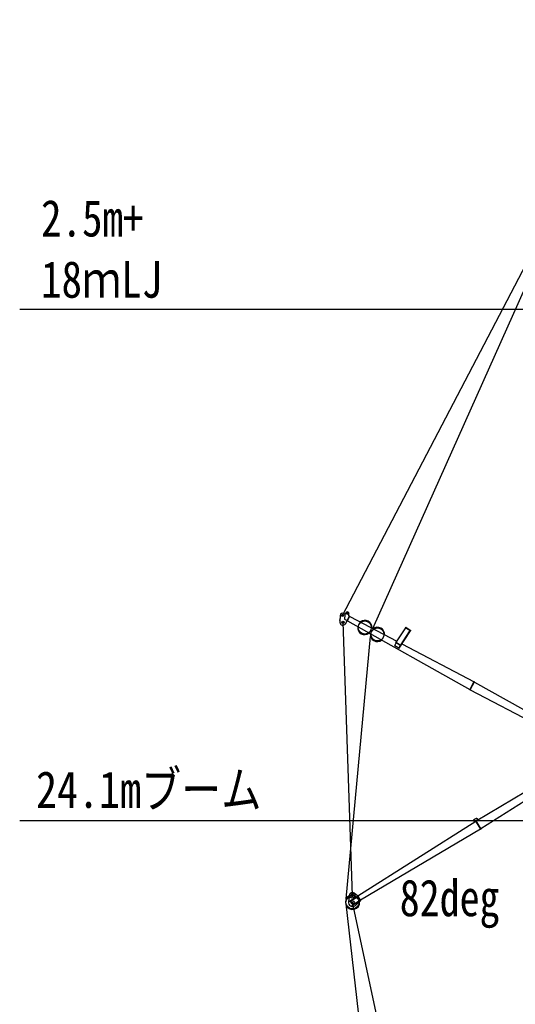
# Model space of a CAD drawing. Extents: x -441179 to 62702, y -334860 to 51651.
# Tile 19 of 68: x -441179 to -422256, y -80323 to -42752. Entities that reach past the tile are written whole.
import ezdxf

# ---------------------------------------------------------------- set-up
doc = ezdxf.new("R2010")
doc.units = 0
doc.layers.get('0').update_dxf_attribs({"linetype": 'CONTINUOUS'})

msp = doc.modelspace()

# ---------------------------------------------------------------- linework, layer by layer
at = {"color": 151, "linetype": 'Continuous'}
for p, q in [((-427695.904384, -65987.375125), (-391686.463442, 14566.09108)), ((-428849.621095, -65486.761902), (-406674.523607, -23017.795215)), ((-428960.513647, -65601.455429), (-428963.440812, -65671.394186)), ((-428963.440812, -65671.394186), (-428947.45481, -65672.063252)), ((-428960.513647, -65601.455429), (-428944.527645, -65602.124495)), ((-428939.54199, -65483.002245), (-428950.381975, -65742.002008)), ((-428840.47612, -65746.6035), (-428480.420223, -76170.731188)), ((-428747.847423, -65437.376727), (-428809.00724, -65406.448704)), ((-428759.735738, -65459.294867), (-428783.275601, -65628.545813)), ((-428783.275508, -65628.546301), (-428681.307728, -65683.850615)), ((-428759.735732, -65459.295556), (-428717.600895, -65381.609107)), ((-428744.15, -65799.716568), (-428585.955187, -65508.043588)), ((-428687.982285, -65696.156883), (-428673.917763, -65703.785064)), ((-428673.917763, -65703.785064), (-428571.890666, -65515.671769)), ((-428669.149643, -65694.995254), (-423990.91102, -68311.965355)), ((-428625.651387, -65463.77463), (-428612.116985, -65438.820465)), ((-428590.72251, -65516.833377), (-428613.577357, -65504.437583)), ((-428585.955187, -65508.043588), (-428571.890666, -65515.671769)), ((-428576.657317, -65524.461769), (-426775.582286, -66471.085568)), ((-426812.863512, -66528.677314), (-426439.314752, -65951.60317)), ((-426687.228526, -66733.890386), (-426256.449344, -66068.404233)), ((-426640.03113, -66628.047324), (-426271.52901, -66058.769448)), ((-426444.371483, -65948.373496), (-426435.677171, -65934.942151)), ((-426444.288203, -65948.428501), (-426251.309039, -66071.687841)), ((-426435.675732, -65934.944513), (-426242.696569, -66058.203853)), ((-426251.392613, -66071.633907), (-426242.698301, -66058.202562)), ((-428710.334456, -76299.455926), (-427779.485086, -66292.425076)), ((-426856.96368, -66625.791684), (-426811.263585, -66526.746975)), ((-426854.781705, -66631.803594), (-426809.495866, -66533.656692)), ((-426701.751591, -66736.996374), (-426853.131986, -66639.005571)), ((-426650.75418, -66628.251736), (-426800.78355, -66531.135472)), ((-426647.674915, -66623.099387), (-426798.343726, -66525.569203)), ((-426693.852979, -66733.946685), (-426648.568674, -66635.803108)), ((-426690.288616, -66736.962581), (-426643.847463, -66636.311795)), ((-426649.102654, -66635.275463), (-426646.386303, -66631.079128)), ((-426582.726413, -66572.44834), (-423831.673262, -68018.369436)), ((-423995.599536, -68320.804751), (-423826.821634, -68009.619115)), ((-423995.599536, -68320.804751), (-423981.535015, -68328.432932)), ((-423981.535015, -68328.432932), (-423812.757113, -68017.247296)), ((-423976.679841, -68319.683245), (-419464.639461, -70687.247789)), ((-423826.821634, -68009.619115), (-423812.757113, -68017.247296)), ((-423817.442357, -68026.087852), (-419372.148745, -70516.716782)), ((-428721.03472, -76493.902083), (-426687.941594, -94662.766669)), ((-424130.870635, -96735.166082), (-428471.459285, -76430.574938))]:
    msp.add_line(p, q, dxfattribs=at)
at = {"color": 7, "linetype": 'Continuous'}
for p, q in [((-412999.792909, -53813.023461), (-441179.095616, -53813.023461)), ((-441179.095616, -73309.536852), (-419296.317195, -73309.536852))]:
    msp.add_line(p, q, dxfattribs=at)
at = {"color": 190, "linetype": 'Continuous'}
for p, q in [((-419645.764234, -70901.714032), (-423748.276584, -73330.309139)), ((-419543.278113, -71068.786068), (-423567.359491, -73625.237277)), ((-423752.933264, -73226.869326), (-423848.220956, -73281.919945)), ((-423748.431163, -73234.66206), (-423843.718855, -73289.712679)), ((-423734.77337, -73238.32016), (-423698.613671, -73300.909362)), ((-423726.976799, -73233.816405), (-423690.864974, -73296.32274)), ((-428263.378496, -76187.96456), (-423762.117782, -73338.799186)), ((-423581.200101, -73633.728497), (-428160.891655, -76355.036926)), ((-423855.168035, -73307.876411), (-423817.175277, -73373.638472)), ((-423847.375334, -73303.373765), (-423809.56394, -73368.821902)), ((-423575.877214, -73642.195721), (-423767.252699, -73330.216549)), ((-423767.252444, -73330.216965), (-423753.613988, -73321.85081)), ((-423562.238759, -73633.829567), (-423753.614243, -73321.850394)), ((-423575.877214, -73642.195721), (-423562.238759, -73633.829567)), ((-428589.028029, -76153.299018), (-428629.434573, -76405.223693)), ((-428588.136427, -76389.526256), (-428275.966967, -76198.034044)), ((-428579.770144, -76403.164919), (-428267.600684, -76211.672708)), ((-428282.241165, -76187.803491), (-428411.943957, -76084.641096)), ((-428282.241583, -76187.805203), (-428268.599798, -76179.437005)), ((-428169.298798, -76371.923856), (-428282.241583, -76187.805203)), ((-428155.663672, -76363.559744), (-428268.606585, -76179.440882)), ((-428579.7704, -76403.164503), (-428588.136682, -76389.525839)), ((-428496.109044, -76539.548745), (-428487.743017, -76553.186992)), ((-428496.108805, -76539.549135), (-428183.939345, -76348.056923)), ((-428487.742539, -76553.187772), (-428175.573079, -76361.695561)), ((-428169.299183, -76371.924213), (-428363.76942, -76548.909014)), ((-428169.298558, -76371.924246), (-428155.663433, -76363.560134))]:
    msp.add_line(p, q, dxfattribs=at)
at = {"color": 151, "linetype": 'Continuous'}
for centre, radius in [((-428840.47612, -65746.6035), 44.999977), ((-428849.61897, -65486.764766), 34.999978), ((-428664.853047, -65410.203921), 28.499995)]:
    msp.add_circle(centre, radius, dxfattribs=at)
at = {"color": 255, "linetype": 'Continuous'}
for centre in [(-428003.989624, -65945.409157), (-427520.517338, -66207.619836)]:
    msp.add_circle(centre, 249.999955, dxfattribs=at)
at = {"color": 200, "linetype": 'Continuous'}
msp.add_circle((-428471.451473, -76430.571032), 250, dxfattribs=at)
at = {"color": 190, "linetype": 'Continuous'}
for centre, radius in [((-428480.420223, -76170.731188), 99.999985), ((-428480.420223, -76170.731188), 44.999985), ((-428471.459285, -76430.574938), 59.999985)]:
    msp.add_circle(centre, radius, dxfattribs=at)
at = {"color": 151, "linetype": 'Continuous'}
for centre, radius, start, end in [((-428664.85894, -65410.214786), 59.999989, 331.525893, 151.525993), ((-428840.47612, -65746.6035), 109.99998, 177.603383, 331.525974), ((-428849.61897, -65486.764766), 89.999969, 63.174655, 177.603383), ((-428599.28041, -65478.07747), 29.999995, 151.525993, 241.525976), ((-428003.989624, -65945.409157), 272.499951, 355.208433, 129.339773), ((-428003.989624, -65945.409157), 272.499951, 173.712033, 307.84339), ((-427520.517338, -66207.619836), 272.499951, 356.856322, 127.691894), ((-427520.517338, -66207.619836), 272.499951, 175.364119, 306.19127), ((-426847.428001, -66630.189917), 10.499997, 155.231016, 237.08444), ((-426849.330273, -66634.319937), 5.999999, 155.231016, 237.08444), ((-426804.049152, -66534.380353), 10.499997, 57.084421, 177.094288), ((-426804.046181, -66536.169207), 5.999999, 57.084421, 155.231016), ((-426699.302475, -66731.43415), 5.999999, 237.08444, 335.230987), ((-426696.044872, -66728.180867), 10.499997, 237.08444, 327.084412), ((-426654.016695, -66633.288502), 5.999999, 335.230987, 57.084404), ((-426653.38146, -66631.912449), 10.499997, 335.230987, 57.084404)]:
    msp.add_arc(centre, radius, start, end, dxfattribs=at)
at = {"color": 190, "linetype": 'Continuous'}
for centre, radius, start, end in [((-423743.431942, -73243.323229), 19, 30.016345, 120.016314), ((-423743.431942, -73243.323229), 10, 30.016345, 120.016314), ((-423838.717098, -73298.373522), 19, 120.016314, 210.016296), ((-423838.717098, -73298.373278), 10, 120.016314, 210.016296), ((-428471.451473, -76430.571032), 272.5, 116.844374, 6.349873), ((-428480.420223, -76170.731188), 109.999985, 51.502126, 170.887781), ((-428471.459285, -76430.574938), 160, 170.887836, 312.304881)]:
    msp.add_arc(centre, radius, start, end, dxfattribs=at)

# ---------------------------------------------------------------- texts
at = {"color": 7, "linetype": 'Continuous', "char_height": 1400, "attachment_point": 1}
for s, insert in [('\\W0.821589;\\A1;2.5m+\\P18ｍLJ', (-440363.040445, -49627.339243)), ('\\W0.841768;\\A1;24.1mブーム', (-440554.313079, -71426.241886)), ('\\W0.799680;\\A1;82deg', (-426668.370899, -75559.786724))]:
    msp.add_mtext(s, dxfattribs=dict(at, insert=insert))

doc.saveas('drawing.dxf')
